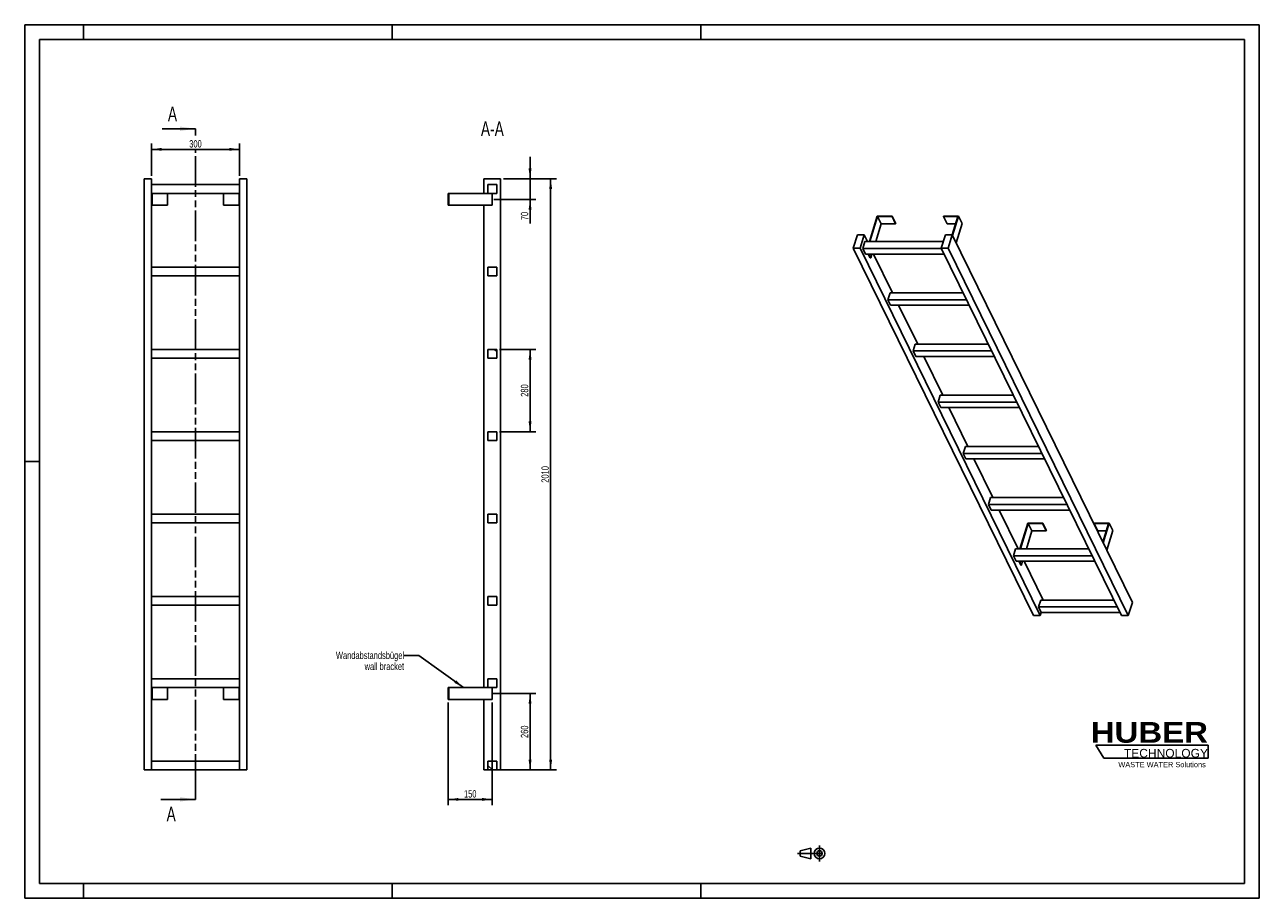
# Model space of a CAD drawing. Header units: millimetres. Extents: x 0 to 4200, y 0 to 2970.
import ezdxf

# ---------------------------------------------------------------- set-up
doc = ezdxf.new("R2010")
doc.units = ezdxf.units.MM
doc.header["$LTSCALE"] = 231
doc.linetypes.add('CENTER', pattern=[0.6, 0.375, -0.075, 0.075, -0.075])
doc.linetypes.add('PHANTOM', pattern=[0.8, 0.45, -0.05, 0.1, -0.05, 0.1, -0.05])
doc.layers.get('0').update_dxf_attribs({"linetype": 'CONTINUOUS'})
for name, color, linetype in [('050_DIMENSIONING', 7, 'CONTINUOUS'), ('053_NOTES', 7, 'CONTINUOUS'), ('HATCHING_BL0', 7, 'CONTINUOUS'), ('HUBER_Logo_BL1', 7, 'CONTINUOUS')]:
    doc.layers.add(name, color=color, linetype=linetype)
doc.styles.get("Standard").update_dxf_attribs({"font": 'txt', "width": 0.7})
doc.styles.add('TEXTSTYLE_2', font='ariblk.ttf')
doc.styles.add('TEXTSTYLE_3', font='arial.ttf')
doc.dimstyles.new('DIMSTYLE_1', dxfattribs={"dimtxt": 25, "dimasz": 35, "dimexe": 2, "dimexo": 1, "dimtad": 1, "dimdec": 1, "dimtxsty": 'STANDARD', "dimblk": '_FILLED', "dimblk1": '_FILLED', "dimblk2": '_FILLED', "dimcen": 0.09, "dimazin": 2, "dimtp": 0.5, "dimtm": 0.5, "dimtfac": 1, "dimtdec": 1, "dimtofl": 0, "dimtmove": 0, "dimatfit": 3, "dimldrblk": '_FILLED', "dimfxl": 1, "dimtolj": 1, "dimarcsym": 0})
doc.dimstyles.new('DIMSTYLE_2', dxfattribs={"dimtxt": 25, "dimasz": 35, "dimexe": 2, "dimexo": 1, "dimtad": 1, "dimdec": 1, "dimtxsty": 'STANDARD', "dimblk": '_FILLED', "dimblk1": '_FILLED', "dimblk2": '_FILLED', "dimcen": 0.09, "dimazin": 2, "dimtp": 0.3, "dimtm": 0.3, "dimtfac": 1, "dimtdec": 1, "dimtofl": 0, "dimtmove": 0, "dimatfit": 3, "dimldrblk": '_FILLED', "dimfxl": 1, "dimtolj": 1, "dimarcsym": 0})
doc.dimstyles.new('DIMSTYLE_3', dxfattribs={"dimtxt": 25, "dimasz": 35, "dimexe": 2, "dimexo": 1, "dimtad": 1, "dimtxsty": 'STANDARD', "dimblk": '_FILLED', "dimblk1": '_FILLED', "dimblk2": '_FILLED', "dimcen": 0.09, "dimazin": 2, "dimtp": 0.5, "dimtm": 0.5, "dimtfac": 1, "dimtofl": 0, "dimtmove": 0, "dimatfit": 3, "dimldrblk": '_FILLED', "dimfxl": 1, "dimtolj": 1, "dimarcsym": 0})
doc.dimstyles.new('DIMSTYLE_4', dxfattribs={"dimtxt": 25, "dimasz": 35, "dimexe": 2, "dimexo": 1, "dimtad": 1, "dimtxsty": 'STANDARD', "dimblk": '_FILLED', "dimblk1": '_FILLED', "dimblk2": '_FILLED', "dimcen": 0.09, "dimazin": 2, "dimtp": 2, "dimtm": 2, "dimtfac": 1, "dimtofl": 0, "dimtmove": 0, "dimatfit": 3, "dimldrblk": '_FILLED', "dimfxl": 1, "dimtolj": 1, "dimarcsym": 0})
doc.dimstyles.get("Standard").update_dxf_attribs({"dimtxt": 25, "dimasz": 35, "dimexe": 2, "dimexo": 1, "dimtad": 1, "dimtxsty": 'STANDARD', "dimblk": '_FILLED', "dimblk1": '_FILLED', "dimblk2": '_FILLED', "dimcen": 0.09, "dimazin": 2, "dimtol": 1, "dimtp": 0.01, "dimtm": 0.01, "dimtfac": 1, "dimtofl": 0, "dimtmove": 0, "dimatfit": 3, "dimldrblk": '_FILLED', "dimfxl": 1, "dimtolj": 1, "dimarcsym": 0})

# ---------------------------------------------------------------- blocks, each defined once
blk = doc.blocks.new('HUBER_LOGO_BL1', base_point=(3837.5, 503.7))
at = {"layer": 'HUBER_Logo_BL1', "color": 5, "linetype": 'CONTINUOUS'}
for p, q in [((4026.4, 521), (3643.9, 521)), ((3643.9, 521), (3670.9, 476)), ((4026.4, 521), (4026.4, 476)), ((3670.9, 476), (4026.4, 476))]:
    blk.add_line(p, q, dxfattribs=at)
at = {"layer": 'HUBER_Logo_BL1', "color": 2, "linetype": 'CONTINUOUS', "attachment_point": 3, "line_spacing_factor": 0.78}
for s, insert, char_height, width, style in [('HUBER\\P\\fArial;\\H29.25;TECHNOLOGY ', (4025.4, 599.1), 70.2, 387.672, 'TEXTSTYLE_2'), ('WASTE WATER Solutions', (4018, 463.6), 18, 297.033, 'TEXTSTYLE_3')]:
    blk.add_mtext(s, dxfattribs=dict(at, insert=insert, char_height=char_height, width=width, style=style))
blk = doc.blocks.new('_FILLED')
at = {"color": 0, "linetype": 'BYBLOCK'}
blk.add_solid([(0, 0), (-1, 0.143), (-1, -0.143)], dxfattribs=at)
blk = doc.blocks.new('*D0')
at = {"layer": '050_DIMENSIONING', "color": 2, "linetype": 'CONTINUOUS'}
for p, q in [((431.1, 2456.2), (431.1, 2566.2)), ((731.1, 2456.2), (731.1, 2566.2)), ((431.1, 2546.2), (581.1, 2546.2)), ((731.1, 2546.2), (581.1, 2546.2))]:
    blk.add_line(p, q, dxfattribs=at)
at = {"layer": '050_DIMENSIONING', "color": 2, "linetype": 'CONTINUOUS', "xscale": 35, "yscale": 35, "zscale": 35, "rotation": 180}
blk.add_blockref('_FILLED', (431.1, 2546.2), dxfattribs=at)
at = {"layer": '050_DIMENSIONING', "color": 2, "linetype": 'CONTINUOUS', "xscale": 35, "yscale": 35, "zscale": 35}
blk.add_blockref('_FILLED', (731.1, 2546.2), dxfattribs=at)
at = {"layer": '050_DIMENSIONING', "color": 2, "linetype": 'CONTINUOUS', "insert": (581.1, 2577.5), "char_height": 25, "width": 85.714, "attachment_point": 2, "line_spacing_factor": 0.9}
blk.add_mtext('300', dxfattribs=at)
blk = doc.blocks.new('*D1')
at = {"layer": '050_DIMENSIONING', "color": 2, "linetype": 'CONTINUOUS'}
for p, q in [((1590.4, 696.2), (1739.2, 696.2)), ((1719.2, 696.2), (1719.2, 566.2)), ((1719.2, 436.2), (1719.2, 566.2)), ((1629.2, 436.2), (1739.2, 436.2))]:
    blk.add_line(p, q, dxfattribs=at)
at = {"layer": '050_DIMENSIONING', "color": 2, "linetype": 'CONTINUOUS', "xscale": 35, "yscale": 35, "zscale": 35}
for p, rotation in [((1719.2, 696.2), 90), ((1719.2, 436.2), 270)]:
    blk.add_blockref('_FILLED', p, dxfattribs=dict(at, rotation=rotation))
at = {"layer": '050_DIMENSIONING', "color": 2, "linetype": 'CONTINUOUS', "insert": (1687.9, 566.2), "char_height": 25, "width": 88.393, "attachment_point": 2, "rotation": 90, "line_spacing_factor": 0.9}
blk.add_mtext('260', dxfattribs=at)
blk = doc.blocks.new('*D2')
at = {"layer": '050_DIMENSIONING', "color": 2, "linetype": 'CONTINUOUS'}
for p, q in [((1719.2, 2446.2), (1719.2, 2521.2)), ((1719.2, 2521.2), (1719.2, 2411.2)), ((1629.2, 2446.2), (1739.2, 2446.2)), ((1719.2, 2294.4), (1719.2, 2411.2)), ((1595.8, 2376.2), (1739.2, 2376.2)), ((1719.2, 2376.2), (1719.2, 2294.4))]:
    blk.add_line(p, q, dxfattribs=at)
at = {"layer": '050_DIMENSIONING', "color": 2, "linetype": 'CONTINUOUS', "xscale": 35, "yscale": 35, "zscale": 35}
for p, rotation in [((1719.2, 2446.2), 270), ((1719.2, 2376.2), 90)]:
    blk.add_blockref('_FILLED', p, dxfattribs=dict(at, rotation=rotation))
at = {"layer": '050_DIMENSIONING', "color": 2, "linetype": 'CONTINUOUS', "insert": (1687.9, 2333.7), "char_height": 25, "width": 58.929, "attachment_point": 3, "rotation": 90, "line_spacing_factor": 0.9}
blk.add_mtext('70', dxfattribs=at)
blk = doc.blocks.new('*D3')
at = {"layer": '050_DIMENSIONING', "color": 2, "linetype": 'CONTINUOUS'}
for p, q in [((1440.7, 666.2), (1440.7, 316.2)), ((1590.7, 666.2), (1590.7, 316.2)), ((1440.7, 336.2), (1515.7, 336.2)), ((1590.7, 336.2), (1515.7, 336.2))]:
    blk.add_line(p, q, dxfattribs=at)
at = {"layer": '050_DIMENSIONING', "color": 2, "linetype": 'CONTINUOUS', "xscale": 35, "yscale": 35, "zscale": 35, "rotation": 180}
blk.add_blockref('_FILLED', (1440.7, 336.2), dxfattribs=at)
at = {"layer": '050_DIMENSIONING', "color": 2, "linetype": 'CONTINUOUS', "xscale": 35, "yscale": 35, "zscale": 35}
blk.add_blockref('_FILLED', (1590.7, 336.2), dxfattribs=at)
at = {"layer": '050_DIMENSIONING', "color": 2, "linetype": 'CONTINUOUS', "insert": (1515.7, 367.5), "char_height": 25, "width": 77.679, "attachment_point": 2, "line_spacing_factor": 0.9}
blk.add_mtext('150', dxfattribs=at)
blk = doc.blocks.new('*D4')
at = {"layer": '050_DIMENSIONING', "color": 2, "linetype": 'CONTINUOUS'}
for p, q in [((1629.2, 2446.2), (1809.2, 2446.2)), ((1789.2, 2446.2), (1789.2, 1441.2)), ((1789.2, 436.2), (1789.2, 1441.2)), ((1615.7, 436.2), (1809.2, 436.2))]:
    blk.add_line(p, q, dxfattribs=at)
at = {"layer": '050_DIMENSIONING', "color": 2, "linetype": 'CONTINUOUS', "xscale": 35, "yscale": 35, "zscale": 35}
for p, rotation in [((1789.2, 2446.2), 90), ((1789.2, 436.2), 270)]:
    blk.add_blockref('_FILLED', p, dxfattribs=dict(at, rotation=rotation))
at = {"layer": '050_DIMENSIONING', "color": 2, "linetype": 'CONTINUOUS', "insert": (1757.9, 1441.2), "char_height": 25, "width": 109.821, "attachment_point": 2, "rotation": 90, "line_spacing_factor": 0.9}
blk.add_mtext('2010', dxfattribs=at)
blk = doc.blocks.new('*D5')
at = {"layer": '050_DIMENSIONING', "color": 2, "linetype": 'CONTINUOUS'}
for p, q in [((1615.7, 1866.2), (1739.2, 1866.2)), ((1719.2, 1866.2), (1719.2, 1726.2)), ((1719.2, 1586.2), (1719.2, 1726.2)), ((1615.7, 1586.2), (1739.2, 1586.2))]:
    blk.add_line(p, q, dxfattribs=at)
at = {"layer": '050_DIMENSIONING', "color": 2, "linetype": 'CONTINUOUS', "xscale": 35, "yscale": 35, "zscale": 35}
for p, rotation in [((1719.2, 1866.2), 90), ((1719.2, 1586.2), 270)]:
    blk.add_blockref('_FILLED', p, dxfattribs=dict(at, rotation=rotation))
at = {"layer": '050_DIMENSIONING', "color": 2, "linetype": 'CONTINUOUS', "insert": (1687.9, 1726.2), "char_height": 25, "width": 88.393, "attachment_point": 2, "rotation": 90, "line_spacing_factor": 0.9}
blk.add_mtext('280', dxfattribs=at)
blk = doc.blocks.new('PROJEKTIONSMETHODE_1_BL2', base_point=(2680, 152.5))
at = {"color": 2, "linetype": 'CONTINUOUS'}
for p, q in [((2637.8, 161.7), (2674.5, 170.8)), ((2674.5, 134.2), (2674.5, 170.8)), ((2637.8, 143.3), (2637.8, 161.7)), ((2637.8, 143.3), (2674.5, 134.2))]:
    blk.add_line(p, q, dxfattribs=at)
at = {"color": 2, "linetype": 'CENTER'}
for p, q in [((2703.8, 180), (2703.8, 125)), ((2628.7, 152.5), (2731.3, 152.5))]:
    blk.add_line(p, q, dxfattribs=at)
at = {"color": 2, "linetype": 'CONTINUOUS'}
for radius in [18.3, 9.17]:
    blk.add_circle((2703.8, 152.5), radius, dxfattribs=at)
blk = doc.blocks.new('XSEC_FILLED')
at = {"color": 0, "linetype": 'BYBLOCK'}
blk.add_solid([(0, 0), (-1, 0.143), (-1, -0.143)], dxfattribs=at)
blk = doc.blocks.new('HATCHING_BL0', base_point=(522.2, 1476.2))
at = {"layer": 'HATCHING_BL0', "color": 7, "linetype": 'PHANTOM'}
for p, q in [((581.1, 2593), (581.1, 2616.2)), ((581.1, 386.2), (581.1, 2542)), ((581.1, 336.2), (581.1, 386.2))]:
    blk.add_line(p, q, dxfattribs=at)
at = {"layer": 'HATCHING_BL0', "color": 7, "linetype": 'CONTINUOUS', "char_height": 50, "width": 64.286, "attachment_point": 1, "line_spacing_factor": 0.9}
for insert in [(487.2, 2691.2), (482.8, 311.2)]:
    blk.add_mtext('A', dxfattribs=dict(at, insert=insert))
at = {"layer": 'HATCHING_BL0', "color": 7, "linetype": 'CONTINUOUS'}
for points in [[(581.1, 2616.2), (467.6, 2616.2)], [(581.1, 336.2), (463.2, 336.2)]]:
    blk.add_leader(points, dimstyle='STANDARD', override={"dimasz": 52.5, "dimtad": 0, "dimldrblk": 'XSEC_FILLED'}, dxfattribs=at)

msp = doc.modelspace()

# ---------------------------------------------------------------- hatches: boundary and pattern name
at = {"linetype": 'CONTINUOUS'}
h = msp.add_hatch(dxfattribs=at)
h.set_pattern_fill('ANSI31', color=2, angle=90, style=0, pattern_type=2)
h.set_pattern_definition([(135, (1590.67, 436.2), (-239.54, -239.54), [])])
edge = h.paths.add_edge_path()
edge.add_line((1605.672, 436.209), (1575.672, 436.209))
edge.add_line((1575.672, 436.209), (1575.672, 466.209))
edge.add_line((1575.672, 466.209), (1605.672, 466.209))
edge.add_line((1605.672, 436.209), (1605.672, 466.209))
edge = h.paths.add_edge_path()
edge.add_line((1575.672, 716.209), (1575.672, 746.209))
edge.add_line((1575.672, 746.209), (1605.672, 746.209))
edge.add_line((1605.672, 716.209), (1605.672, 746.209))
edge.add_line((1575.672, 716.209), (1605.672, 716.209))
edge = h.paths.add_edge_path()
edge.add_line((1575.672, 996.209), (1575.672, 1026.209))
edge.add_line((1575.672, 1026.209), (1605.672, 1026.209))
edge.add_line((1605.672, 996.209), (1605.672, 1026.209))
edge.add_line((1575.672, 996.209), (1605.672, 996.209))
edge = h.paths.add_edge_path()
edge.add_line((1575.672, 1276.209), (1575.672, 1306.209))
edge.add_line((1575.672, 1306.209), (1605.672, 1306.209))
edge.add_line((1605.672, 1276.209), (1605.672, 1306.209))
edge.add_line((1575.672, 1276.209), (1605.672, 1276.209))
edge = h.paths.add_edge_path()
edge.add_line((1575.672, 1556.209), (1575.672, 1586.209))
edge.add_line((1575.672, 1586.209), (1605.672, 1586.209))
edge.add_line((1605.672, 1556.209), (1605.672, 1586.209))
edge.add_line((1575.672, 1556.209), (1605.672, 1556.209))
edge = h.paths.add_edge_path()
edge.add_line((1575.672, 1836.209), (1575.672, 1866.209))
edge.add_line((1575.672, 1866.209), (1605.672, 1866.209))
edge.add_line((1605.672, 1836.209), (1605.672, 1866.209))
edge.add_line((1575.672, 1836.209), (1605.672, 1836.209))
edge = h.paths.add_edge_path()
edge.add_line((1575.672, 2116.209), (1575.672, 2146.209))
edge.add_line((1575.672, 2146.209), (1605.672, 2146.209))
edge.add_line((1605.672, 2116.209), (1605.672, 2146.209))
edge.add_line((1575.672, 2116.209), (1605.672, 2116.209))
edge = h.paths.add_edge_path()
edge.add_line((1575.672, 2396.209), (1575.672, 2426.209))
edge.add_line((1575.672, 2426.209), (1605.672, 2426.209))
edge.add_line((1605.672, 2396.209), (1605.672, 2426.209))
edge.add_line((1575.672, 2396.209), (1605.672, 2396.209))

# ---------------------------------------------------------------- linework, layer by layer
at = {"color": 7, "linetype": 'CONTINUOUS'}
for p, q in [((0, 2970), (4200, 2970)), ((0, 0), (0, 2970)), ((4200, 0), (4200, 2970)), ((406.128, 2446.209), (431.128, 2446.209)), ((406.128, 436.209), (406.128, 2446.209)), ((431.128, 436.209), (431.128, 2446.209)), ((731.128, 2446.209), (756.128, 2446.209)), ((731.128, 436.209), (731.128, 2446.209)), ((756.128, 436.209), (756.128, 2446.209)), ((1562.172, 2446.209), (1619.172, 2446.209)), ((1562.172, 2396.209), (1562.172, 2446.209)), ((1619.172, 436.209), (1619.172, 2446.209)), ((731.128, 2426.209), (431.128, 2426.209)), ((431.128, 2396.209), (731.128, 2396.209)), ((433.128, 2396.209), (433.128, 2356.209)), ((486.128, 2396.209), (486.128, 2356.209)), ((676.128, 2396.209), (676.128, 2356.209)), ((729.128, 2396.209), (729.128, 2356.209)), ((1440.672, 2396.209), (1442.672, 2396.209)), ((1440.672, 2396.209), (1440.672, 2356.209)), ((1442.672, 2396.209), (1575.672, 2396.209)), ((1442.672, 2396.209), (1442.672, 2356.209)), ((1575.672, 2426.209), (1605.672, 2426.209)), ((1575.672, 2396.209), (1575.672, 2426.209)), ((1575.672, 2396.209), (1605.672, 2396.209)), ((1590.672, 2396.209), (1590.672, 2356.209)), ((1605.672, 2396.209), (1605.672, 2426.209)), ((431.128, 2356.209), (433.128, 2356.209)), ((433.128, 2356.209), (486.128, 2356.209)), ((676.128, 2356.209), (729.128, 2356.209)), ((729.128, 2356.209), (731.128, 2356.209)), ((1440.672, 2356.209), (1442.672, 2356.209)), ((1590.672, 2356.209), (1442.672, 2356.209)), ((1562.172, 716.209), (1562.172, 2356.209)), ((2900.349, 2319.536), (2873.433, 2232.436)), ((2875.275, 2232.436), (2901.707, 2317.97)), ((2951.007, 2319.536), (2900.349, 2319.536)), ((2901.707, 2317.97), (2950.523, 2317.97)), ((2901.707, 2317.97), (2913.909, 2293.105)), ((2950.523, 2317.97), (2951.007, 2319.536)), ((2950.523, 2317.97), (2962.725, 2293.105)), ((2951.007, 2319.536), (2963.209, 2294.672)), ((3126.009, 2319.536), (3125.525, 2317.97)), ((3125.525, 2317.97), (3137.726, 2293.105)), ((3125.525, 2317.97), (3174.341, 2317.97)), ((3176.667, 2319.536), (3126.009, 2319.536)), ((3174.341, 2317.97), (3155.02, 2255.446)), ((3156.154, 2253.154), (3176.667, 2319.536)), ((3176.667, 2319.536), (3188.869, 2294.672)), ((2913.909, 2293.105), (2895.16, 2232.436)), ((2913.909, 2293.105), (2962.725, 2293.105)), ((2962.725, 2293.105), (2963.209, 2294.672)), ((3137.726, 2293.105), (3166.657, 2293.105)), ((3168.355, 2228.29), (3188.869, 2294.672)), ((2832.659, 2255.443), (2818.861, 2210.793)), ((2855.686, 2255.443), (2832.659, 2255.443)), ((2841.888, 2210.793), (2855.686, 2255.443)), ((2858.519, 2232.436), (2851.257, 2208.936)), ((2866.976, 2232.436), (2855.686, 2255.443)), ((3124.894, 2232.436), (2858.519, 2232.436)), ((3132.004, 2255.443), (3118.206, 2210.793)), ((3155.031, 2255.443), (3132.004, 2255.443)), ((3141.233, 2210.793), (3155.031, 2255.443)), ((3768.165, 1006.007), (3155.031, 2255.443)), ((3431.996, 961.357), (2818.861, 2210.793)), ((2818.861, 2210.793), (2841.888, 2210.793)), ((3455.022, 961.357), (2841.888, 2210.793)), ((2860.408, 2190.287), (2851.257, 2208.936)), ((3119.118, 2208.936), (2851.257, 2208.936)), ((2860.408, 2190.287), (3128.269, 2190.287)), ((2876.241, 2177.173), (2869.805, 2190.287)), ((2871.647, 2190.287), (2878.083, 2177.173)), ((2882.135, 2190.287), (2878.083, 2177.173)), ((2952.388, 2058.385), (2887.659, 2190.287)), ((3731.34, 961.357), (3118.206, 2210.793)), ((3118.206, 2210.793), (3141.233, 2210.793)), ((3754.367, 961.357), (3141.233, 2210.793)), ((731.128, 2146.209), (431.128, 2146.209)), ((1575.672, 2146.209), (1605.672, 2146.209)), ((1575.672, 2116.209), (1575.672, 2146.209)), ((1605.672, 2116.209), (1605.672, 2146.209)), ((2876.241, 2177.173), (2878.083, 2177.173)), ((431.128, 2116.209), (731.128, 2116.209)), ((1575.672, 2116.209), (1605.672, 2116.209)), ((2943.93, 2058.385), (2936.668, 2034.885)), ((3192.997, 2058.385), (2943.93, 2058.385)), ((3204.529, 2034.885), (2936.668, 2034.885)), ((2945.82, 2016.237), (2936.668, 2034.885)), ((2945.82, 2016.237), (3213.681, 2016.237)), ((3037.799, 1884.334), (2973.071, 2016.237)), ((731.128, 1866.209), (431.128, 1866.209)), ((1575.672, 1866.209), (1605.672, 1866.209)), ((1575.672, 1836.209), (1575.672, 1866.209)), ((1605.672, 1836.209), (1605.672, 1866.209)), ((3029.342, 1884.334), (3022.08, 1860.834)), ((3031.231, 1842.186), (3022.08, 1860.834)), ((3289.941, 1860.834), (3022.08, 1860.834)), ((3278.409, 1884.334), (3029.342, 1884.334)), ((431.128, 1836.209), (731.128, 1836.209)), ((1575.672, 1836.209), (1605.672, 1836.209)), ((3031.231, 1842.186), (3299.092, 1842.186)), ((3123.211, 1710.283), (3058.483, 1842.186)), ((3114.754, 1710.283), (3107.492, 1686.783)), ((3116.643, 1668.135), (3107.492, 1686.783)), ((3375.353, 1686.783), (3107.492, 1686.783)), ((3363.821, 1710.283), (3114.754, 1710.283)), ((3116.643, 1668.135), (3384.504, 1668.135)), ((3208.623, 1536.232), (3143.894, 1668.135)), ((731.128, 1586.209), (431.128, 1586.209)), ((431.128, 1556.209), (731.128, 1556.209)), ((1575.672, 1586.209), (1605.672, 1586.209)), ((1575.672, 1556.209), (1575.672, 1586.209)), ((1575.672, 1556.209), (1605.672, 1556.209)), ((1605.672, 1556.209), (1605.672, 1586.209)), ((3200.166, 1536.232), (3192.904, 1512.733)), ((3460.765, 1512.733), (3192.904, 1512.733)), ((3202.055, 1494.084), (3192.904, 1512.733)), ((3449.233, 1536.232), (3200.166, 1536.232)), ((3202.055, 1494.084), (3469.916, 1494.084)), ((3294.035, 1362.182), (3229.306, 1494.084)), ((3285.577, 1362.182), (3278.315, 1338.682)), ((3534.644, 1362.182), (3285.577, 1362.182)), ((731.128, 1306.209), (431.128, 1306.209)), ((1575.672, 1306.209), (1605.672, 1306.209)), ((1575.672, 1276.209), (1575.672, 1306.209)), ((1605.672, 1276.209), (1605.672, 1306.209)), ((3546.176, 1338.682), (3278.315, 1338.682)), ((3287.467, 1320.034), (3278.315, 1338.682)), ((3287.467, 1320.034), (3555.328, 1320.034)), ((3379.446, 1188.131), (3314.718, 1320.034)), ((431.128, 1276.209), (731.128, 1276.209)), ((1575.672, 1276.209), (1605.672, 1276.209)), ((3412.819, 1275.232), (3385.903, 1188.131)), ((3387.745, 1188.131), (3414.177, 1273.665)), ((3463.478, 1275.232), (3412.819, 1275.232)), ((3426.379, 1248.801), (3414.177, 1273.665)), ((3414.177, 1273.665), (3462.993, 1273.665)), ((3462.993, 1273.665), (3463.478, 1275.232)), ((3475.195, 1248.801), (3462.993, 1273.665)), ((3475.679, 1250.367), (3463.478, 1275.232)), ((3638.479, 1275.232), (3637.995, 1273.665)), ((3650.197, 1248.801), (3637.995, 1273.665)), ((3637.995, 1273.665), (3686.811, 1273.665)), ((3689.138, 1275.232), (3638.479, 1275.232)), ((3686.811, 1273.665), (3667.494, 1211.153)), ((3668.624, 1208.85), (3689.138, 1275.232)), ((3701.339, 1250.367), (3689.138, 1275.232)), ((3426.379, 1248.801), (3407.631, 1188.131)), ((3475.195, 1248.801), (3426.379, 1248.801)), ((3475.679, 1250.367), (3475.195, 1248.801)), ((3679.128, 1248.801), (3650.197, 1248.801)), ((3701.339, 1250.367), (3680.826, 1183.985)), ((3370.989, 1188.131), (3363.727, 1164.631)), ((3620.056, 1188.131), (3370.989, 1188.131)), ((3372.878, 1145.983), (3363.727, 1164.631)), ((3631.588, 1164.631), (3363.727, 1164.631)), ((3372.878, 1145.983), (3640.739, 1145.983)), ((3388.711, 1132.868), (3382.275, 1145.983)), ((3390.553, 1132.868), (3384.117, 1145.983)), ((3394.606, 1145.983), (3390.553, 1132.868)), ((3464.858, 1014.08), (3400.13, 1145.983)), ((3390.553, 1132.868), (3388.711, 1132.868)), ((731.128, 1026.209), (431.128, 1026.209)), ((1575.672, 1026.209), (1605.672, 1026.209)), ((1575.672, 996.209), (1575.672, 1026.209)), ((1605.672, 996.209), (1605.672, 1026.209)), ((3456.401, 1014.08), (3449.139, 990.58)), ((3705.468, 1014.08), (3456.401, 1014.08)), ((431.128, 996.209), (731.128, 996.209)), ((1575.672, 996.209), (1605.672, 996.209)), ((3717, 990.58), (3449.139, 990.58)), ((3458.29, 971.932), (3449.139, 990.58)), ((3455.022, 961.357), (3458.29, 971.932)), ((3458.29, 971.932), (3726.151, 971.932)), ((3754.367, 961.357), (3768.165, 1006.007)), ((3431.996, 961.357), (3455.022, 961.357)), ((3731.34, 961.357), (3754.367, 961.357)), ((731.128, 746.209), (431.128, 746.209)), ((431.128, 716.209), (731.128, 716.209)), ((433.128, 676.209), (433.128, 716.209)), ((486.128, 676.209), (486.128, 716.209)), ((676.128, 676.209), (676.128, 716.209)), ((729.128, 676.209), (729.128, 716.209)), ((1440.672, 716.209), (1442.672, 716.209)), ((1440.672, 676.209), (1440.672, 716.209)), ((1442.672, 716.209), (1575.672, 716.209)), ((1442.672, 676.209), (1442.672, 716.209)), ((1575.672, 746.209), (1605.672, 746.209)), ((1575.672, 716.209), (1575.672, 746.209)), ((1575.672, 716.209), (1605.672, 716.209)), ((1590.672, 676.209), (1590.672, 716.209)), ((1605.672, 716.209), (1605.672, 746.209)), ((433.128, 676.209), (431.128, 676.209)), ((486.128, 676.209), (433.128, 676.209)), ((729.128, 676.209), (676.128, 676.209)), ((731.128, 676.209), (729.128, 676.209)), ((1442.672, 676.209), (1440.672, 676.209)), ((1590.672, 676.209), (1442.672, 676.209)), ((1562.172, 436.209), (1562.172, 676.209)), ((731.128, 466.209), (431.128, 466.209)), ((1575.672, 466.209), (1605.672, 466.209)), ((1575.672, 436.209), (1575.672, 466.209)), ((1605.672, 436.209), (1605.672, 466.209)), ((406.128, 436.209), (431.128, 436.209)), ((431.128, 436.209), (731.128, 436.209)), ((731.128, 436.209), (756.128, 436.209)), ((1562.172, 436.209), (1575.672, 436.209)), ((1605.672, 436.209), (1575.672, 436.209)), ((1605.672, 436.209), (1619.172, 436.209)), ((0, 0), (4200, 0))]:
    msp.add_line(p, q, dxfattribs=at)
at = {"color": 3, "linetype": 'CONTINUOUS'}
for p, q in [((0, 2970), (0, 0)), ((4200, 2970), (0, 2970)), ((200, 2970), (200, 2920)), ((1250, 2970), (1250, 2920)), ((2300, 2970), (2300, 2920)), ((4200, 2970), (4200, 0)), ((0, 1485), (50, 1485)), ((200, 0), (200, 50)), ((1250, 0), (1250, 50)), ((2300, 0), (2300, 50)), ((4200, 0), (0, 0))]:
    msp.add_line(p, q, dxfattribs=at)
at = {"color": 5, "linetype": 'CONTINUOUS'}
for p, q in [((50, 2920), (50, 50)), ((4150, 2920), (50, 2920)), ((4150, 50), (4150, 2920)), ((50, 50), (4150, 50))]:
    msp.add_line(p, q, dxfattribs=at)

# ---------------------------------------------------------------- block references
at = {"color": 2, "linetype": 'CONTINUOUS'}
msp.add_blockref('PROJEKTIONSMETHODE_1_BL2', (2680, 152.5), dxfattribs=at)
at = {"layer": 'HATCHING_BL0'}
msp.add_blockref('HATCHING_BL0', (522.165, 1476.209), dxfattribs=at)
at = {"layer": 'HUBER_Logo_BL1'}
msp.add_blockref('HUBER_LOGO_BL1', (3837.497, 503.742), dxfattribs=at)

# ---------------------------------------------------------------- texts
at = {"layer": '053_NOTES', "color": 2, "linetype": 'CONTINUOUS', "attachment_point": 3, "line_spacing_factor": 0.9}
for s, insert, char_height, width in [('A-A', (1629.988, 2641.209), 50, 182.14286), ('Wandabstandsbügel\\Pwall bracket', (1290.672, 838.425), 25, 472.67857)]:
    msp.add_mtext(s, dxfattribs=dict(at, insert=insert, char_height=char_height, width=width))

# ---------------------------------------------------------------- dimensions: what is measured, and where the dimension line sits
at = {"layer": '050_DIMENSIONING', "color": 2, "linetype": 'CONTINUOUS'}
for base, p1, p2, dimstyle, picture, middle in [((731.128, 2546.209), (431.128, 2455.209), (731.128, 2455.209), 'DIMSTYLE_1', '*D0', (577.556, 2546.209)), ((1590.672, 336.209), (1440.672, 667.209), (1590.672, 667.209), 'DIMSTYLE_3', '*D3', (1512.101, 336.209))]:
    dim = msp.add_linear_dim(base=base, p1=p1, p2=p2, dimstyle=dimstyle, dxfattribs=at)
    dim.commit()
    dim.dimension.update_dxf_attribs({"geometry": picture, "text_midpoint": middle, "dimtype": 160})
for base, p1, p2, angle, dimstyle, picture, middle in [((1719.172, 2376.209), (1628.172, 2446.209), (1594.816, 2376.209), 270, 'DIMSTYLE_2', '*D2', (1719.172, 2310.513)), ((1789.172, 2446.209), (1614.672, 436.209), (1628.172, 2446.209), 90, 'DIMSTYLE_4', '*D4', (1789.172, 1437.637)), ((1719.172, 1586.209), (1614.672, 1866.209), (1614.672, 1586.209), 270, 'DIMSTYLE_3', '*D5', (1719.172, 1722.637)), ((1719.172, 696.209), (1628.172, 436.209), (1589.41, 696.209), 90, 'DIMSTYLE_1', '*D1', (1719.172, 562.637))]:
    dim = msp.add_linear_dim(base=base, p1=p1, p2=p2, angle=angle, dimstyle=dimstyle, dxfattribs=at)
    dim.commit()
    dim.dimension.update_dxf_attribs({"geometry": picture, "text_midpoint": middle, "dimtype": 160})

# ---------------------------------------------------------------- leaders
at = {"layer": '053_NOTES', "color": 2, "linetype": 'CONTINUOUS'}
msp.add_leader([(1493.239, 716.209), (1340.672, 825.925), (1290.672, 825.925)], dimstyle='STANDARD', override={"dimtad": 0}, dxfattribs=at)

doc.saveas('drawing.dxf')
